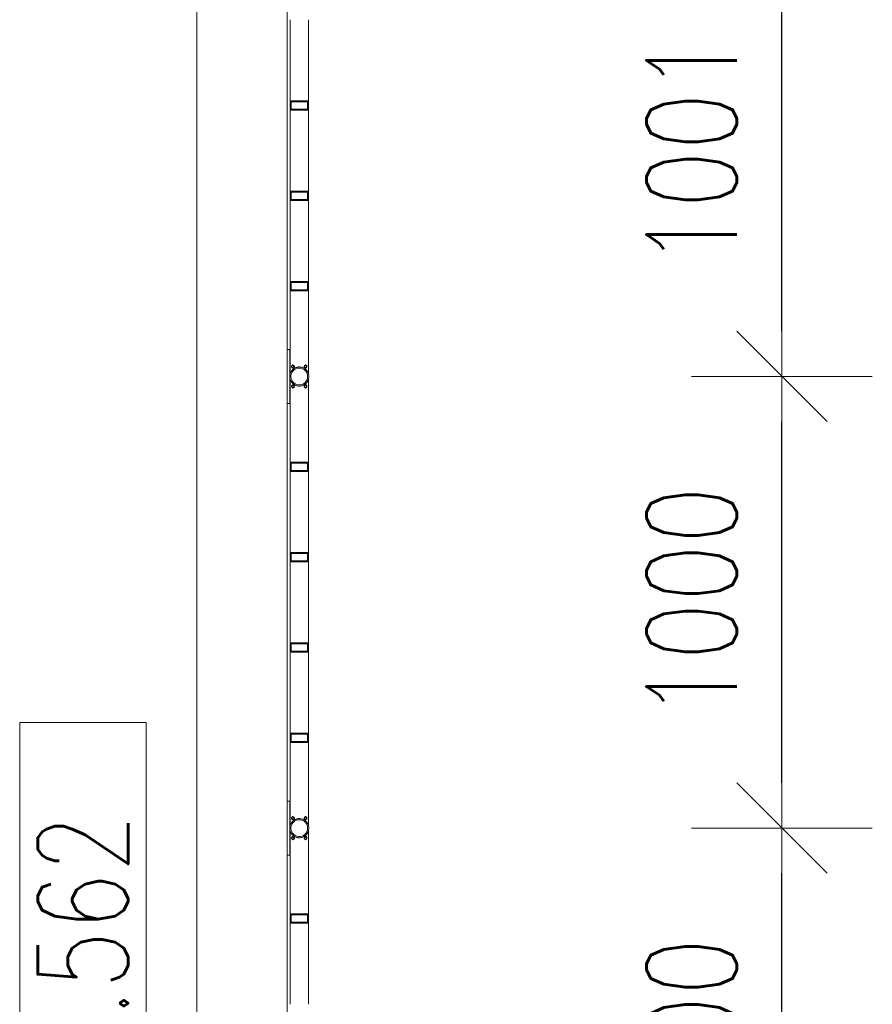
# Model space of a CAD drawing. Header units: millimetres. Extents: x 6807 to 7919, y 15387 to 15883.
# Tile 78 of 120: x 7651 to 7669, y 15612 to 15634. Entities that reach past the tile are written whole.
import ezdxf

# ---------------------------------------------------------------- set-up
doc = ezdxf.new("R2010")
doc.units = ezdxf.units.MM
doc.header["$LTSCALE"] = 10
for name, color, linetype, lineweight in [('PS_DIM', 4, 'Continuous', 13), ('PS_Pos', 1, 'Continuous', 15), ('PS_SOLID', 7, 'Continuous', 30)]:
    doc.layers.add(name, color=color, linetype=linetype, lineweight=lineweight)
doc.styles.add('simplex', font='simplex.shx', dxfattribs={"width": 0.75})
doc.dimstyles.new('1_100_PRZ', dxfattribs={"dimtxt": 2, "dimasz": 1, "dimexe": 2, "dimexo": 5, "dimgap": 1, "dimtad": 1, "dimdec": 0, "dimlfac": 100, "dimtxsty": 'simplex', "dimblk": 'dimznak', "dimcen": 2, "dimse1": 1, "dimse2": 1, "dimclrd": 256, "dimclrt": 7, "dimadec": 1, "dimazin": 0, "dimtfac": 1, "dimtdec": 0, "dimtix": 1, "dimtmove": 2, "dimatfit": 3, "dimldrblk": 'dim-grot', "dimfxl": 1, "dimarcsym": 0})

# ---------------------------------------------------------------- blocks, each defined once
blk = doc.blocks.new('dim-grot')
blk.add_hatch(color=256).paths.add_polyline_path([(0, 0), (-2, 0.5), (-2, -0.5)])
blk.add_lwpolyline([(0, 0), (-2, 0.5), (-2, -0.5), (0, 0)])
blk = doc.blocks.new('dimznak')
at = {"color": 0}
for points in [[(0, 2), (0, -2)], [(-2, 0), (2, 0)]]:
    blk.add_lwpolyline(points, dxfattribs=at)
at = {"color": 2}
blk.add_lwpolyline([(1, 1), (-1, -1)], dxfattribs=at)
blk = doc.blocks.new('*X308')
at = {"color": 1}
for p, q in [((7653.304, 15624.111, -0.807), (7650.504, 15624.111, -0.807)), ((7650.504, 15624.111, -0.807), (7650.504, 15613.668, -0.807)), ((7653.304, 15613.668, -0.807), (7653.304, 15624.111, -0.807)), ((7650.504, 15613.668, -0.807), (7653.304, 15613.668, -0.807)), ((7651.904, 15611.168, -0.807), (7651.904, 15613.668, -0.807)), ((7656.63, 15609.177, -0.807), (7651.904, 15611.168, -0.807))]:
    blk.add_line(p, q, dxfattribs=at)
at = {"color": 30, "style": 'simplex', "width": 0.75}
blk.add_text('BA.562', height=2, rotation=90, dxfattribs=at).set_placement((7652.904, 15615.068, -0.807))

msp = doc.modelspace()

# ---------------------------------------------------------------- linework, layer by layer
at = {"layer": 'PS_SOLID', "color": 253, "linetype": 'Continuous', "lineweight": 5}
for p, q in [((7654.422, 15727.447, -0.807), (7654.422, 15575.947, -0.807)), ((7656.422, 15575.947, -0.807), (7656.422, 15727.447, -0.807))]:
    msp.add_line(p, q, dxfattribs=at)
at = {"layer": 'PS_SOLID', "color": 133, "linetype": 'Continuous', "lineweight": 13}
for p, q in [((7656.494, 15633.645, -0.807), (7656.494, 15631.845, -0.807)), ((7656.894, 15631.845, -0.807), (7656.894, 15633.645, -0.807)), ((7656.874, 15631.845, -0.807), (7656.494, 15631.845, -0.807)), ((7656.494, 15631.845, -0.807), (7656.494, 15631.645, -0.807)), ((7656.514, 15631.665, -0.807), (7656.514, 15631.825, -0.807)), ((7656.514, 15631.825, -0.807), (7656.548, 15631.825, -0.807)), ((7656.548, 15631.825, -0.807), (7656.828, 15631.825, -0.807)), ((7656.828, 15631.825, -0.807), (7656.874, 15631.825, -0.807)), ((7656.894, 15631.845, -0.807), (7656.874, 15631.845, -0.807)), ((7656.874, 15631.825, -0.807), (7656.874, 15631.665, -0.807)), ((7656.894, 15631.645, -0.807), (7656.894, 15631.845, -0.807)), ((7656.494, 15631.645, -0.807), (7656.548, 15631.645, -0.807)), ((7656.494, 15631.645, -0.807), (7656.494, 15629.845, -0.807)), ((7656.874, 15631.665, -0.807), (7656.514, 15631.665, -0.807)), ((7656.548, 15631.645, -0.807), (7656.828, 15631.645, -0.807)), ((7656.828, 15631.645, -0.807), (7656.894, 15631.645, -0.807)), ((7656.894, 15629.845, -0.807), (7656.894, 15631.645, -0.807)), ((7656.874, 15629.845, -0.807), (7656.494, 15629.845, -0.807)), ((7656.494, 15629.845, -0.807), (7656.494, 15629.645, -0.807)), ((7656.514, 15629.665, -0.807), (7656.514, 15629.825, -0.807)), ((7656.514, 15629.825, -0.807), (7656.548, 15629.825, -0.807)), ((7656.548, 15629.825, -0.807), (7656.828, 15629.825, -0.807)), ((7656.828, 15629.825, -0.807), (7656.874, 15629.825, -0.807)), ((7656.894, 15629.845, -0.807), (7656.874, 15629.845, -0.807)), ((7656.874, 15629.825, -0.807), (7656.874, 15629.665, -0.807)), ((7656.894, 15629.645, -0.807), (7656.894, 15629.845, -0.807)), ((7656.494, 15629.645, -0.807), (7656.548, 15629.645, -0.807)), ((7656.494, 15629.645, -0.807), (7656.494, 15627.845, -0.807)), ((7656.874, 15629.665, -0.807), (7656.514, 15629.665, -0.807)), ((7656.548, 15629.645, -0.807), (7656.828, 15629.645, -0.807)), ((7656.828, 15629.645, -0.807), (7656.894, 15629.645, -0.807)), ((7656.894, 15627.845, -0.807), (7656.894, 15629.645, -0.807)), ((7656.874, 15627.845, -0.807), (7656.494, 15627.845, -0.807)), ((7656.494, 15627.845, -0.807), (7656.494, 15627.645, -0.807)), ((7656.514, 15627.665, -0.807), (7656.514, 15627.825, -0.807)), ((7656.514, 15627.825, -0.807), (7656.548, 15627.825, -0.807)), ((7656.548, 15627.825, -0.807), (7656.828, 15627.825, -0.807)), ((7656.828, 15627.825, -0.807), (7656.874, 15627.825, -0.807)), ((7656.894, 15627.845, -0.807), (7656.874, 15627.845, -0.807)), ((7656.874, 15627.825, -0.807), (7656.874, 15627.665, -0.807)), ((7656.894, 15627.645, -0.807), (7656.894, 15627.845, -0.807)), ((7656.494, 15627.645, -0.807), (7656.548, 15627.645, -0.807)), ((7656.494, 15627.645, -0.807), (7656.494, 15625.814, -0.807)), ((7656.874, 15627.665, -0.807), (7656.514, 15627.665, -0.807)), ((7656.548, 15627.645, -0.807), (7656.828, 15627.645, -0.807)), ((7656.828, 15627.645, -0.807), (7656.894, 15627.645, -0.807)), ((7656.894, 15625.814, -0.807), (7656.894, 15627.645, -0.807)), ((7656.482, 15626.345, -0.807), (7656.422, 15626.345, -0.807)), ((7656.422, 15626.345, -0.807), (7656.422, 15625.145, -0.807)), ((7656.482, 15626.133, -0.807), (7656.482, 15626.345, -0.807)), ((7656.494, 15626.249, -0.807), (7656.482, 15626.249, -0.807)), ((7656.422, 15626.205, -0.807), (7656.422, 15626.205, -0.807)), ((7656.422, 15626.085, -0.807), (7656.422, 15626.085, -0.807)), ((7656.482, 15626.197, -0.807), (7656.494, 15626.197, -0.807)), ((7656.482, 15625.74, -0.807), (7656.482, 15626.133, -0.807)), ((7656.494, 15626.093, -0.807), (7656.482, 15626.093, -0.807)), ((7656.482, 15626.041, -0.807), (7656.494, 15626.041, -0.807)), ((7656.495, 15625.818, -0.807), (7656.484, 15625.777, -0.807)), ((7656.514, 15625.857, -0.807), (7656.495, 15625.818, -0.807)), ((7656.5, 15625.828, -0.807), (7656.503, 15625.838, -0.807)), ((7656.503, 15625.838, -0.807), (7656.509, 15625.847, -0.807)), ((7656.51, 15625.773, -0.807), (7656.519, 15625.809, -0.807)), ((7656.54, 15625.891, -0.807), (7656.514, 15625.857, -0.807)), ((7656.519, 15625.809, -0.807), (7656.536, 15625.843, -0.807)), ((7656.52, 15625.865, -0.807), (7656.526, 15625.875, -0.807)), ((7656.524, 15625.97, -0.807), (7656.531, 15625.99, -0.807)), ((7656.524, 15625.97, -0.807), (7656.531, 15625.988, -0.807)), ((7656.531, 15625.951, -0.807), (7656.524, 15625.97, -0.807)), ((7656.531, 15625.979, -0.807), (7656.526, 15625.965, -0.807)), ((7656.526, 15625.964, -0.807), (7656.531, 15625.978, -0.807)), ((7656.526, 15625.875, -0.807), (7656.533, 15625.882, -0.807)), ((7656.531, 15625.99, -0.807), (7656.548, 15626, -0.807)), ((7656.531, 15625.988, -0.807), (7656.548, 15625.999, -0.807)), ((7656.548, 15625.989, -0.807), (7656.531, 15625.979, -0.807)), ((7656.531, 15625.978, -0.807), (7656.548, 15625.988, -0.807)), ((7656.548, 15625.941, -0.807), (7656.531, 15625.951, -0.807)), ((7656.536, 15625.843, -0.807), (7656.559, 15625.873, -0.807)), ((7656.572, 15625.919, -0.807), (7656.54, 15625.891, -0.807)), ((7656.548, 15626, -0.807), (7656.569, 15625.996, -0.807)), ((7656.548, 15625.999, -0.807), (7656.569, 15625.995, -0.807)), ((7656.569, 15625.986, -0.807), (7656.548, 15625.989, -0.807)), ((7656.548, 15625.988, -0.807), (7656.569, 15625.984, -0.807)), ((7656.569, 15625.944, -0.807), (7656.548, 15625.941, -0.807)), ((7656.548, 15625.898, -0.807), (7656.555, 15625.906, -0.807)), ((7656.555, 15625.906, -0.807), (7656.564, 15625.912, -0.807)), ((7656.559, 15625.873, -0.807), (7656.587, 15625.898, -0.807)), ((7656.569, 15625.996, -0.807), (7656.582, 15625.981, -0.807)), ((7656.569, 15625.995, -0.807), (7656.582, 15625.979, -0.807)), ((7656.582, 15625.97, -0.807), (7656.569, 15625.986, -0.807)), ((7656.569, 15625.984, -0.807), (7656.582, 15625.969, -0.807)), ((7656.582, 15625.96, -0.807), (7656.569, 15625.944, -0.807)), ((7656.61, 15625.94, -0.807), (7656.572, 15625.919, -0.807)), ((7656.582, 15625.981, -0.807), (7656.582, 15625.96, -0.807)), ((7656.582, 15625.924, -0.807), (7656.591, 15625.93, -0.807)), ((7656.587, 15625.898, -0.807), (7656.62, 15625.916, -0.807)), ((7656.591, 15625.93, -0.807), (7656.601, 15625.934, -0.807)), ((7656.651, 15625.952, -0.807), (7656.61, 15625.94, -0.807)), ((7656.62, 15625.943, -0.807), (7656.63, 15625.947, -0.807)), ((7656.62, 15625.916, -0.807), (7656.656, 15625.927, -0.807)), ((7656.63, 15625.947, -0.807), (7656.641, 15625.949, -0.807)), ((7656.694, 15625.957, -0.807), (7656.651, 15625.952, -0.807)), ((7656.656, 15625.927, -0.807), (7656.694, 15625.931, -0.807)), ((7656.662, 15625.954, -0.807), (7656.672, 15625.956, -0.807)), ((7656.672, 15625.956, -0.807), (7656.683, 15625.956, -0.807)), ((7656.736, 15625.952, -0.807), (7656.694, 15625.957, -0.807)), ((7656.694, 15625.931, -0.807), (7656.731, 15625.927, -0.807)), ((7656.704, 15625.956, -0.807), (7656.715, 15625.956, -0.807)), ((7656.715, 15625.956, -0.807), (7656.726, 15625.954, -0.807)), ((7656.731, 15625.927, -0.807), (7656.767, 15625.916, -0.807)), ((7656.777, 15625.94, -0.807), (7656.736, 15625.952, -0.807)), ((7656.747, 15625.949, -0.807), (7656.757, 15625.947, -0.807)), ((7656.757, 15625.947, -0.807), (7656.767, 15625.943, -0.807)), ((7656.767, 15625.916, -0.807), (7656.8, 15625.898, -0.807)), ((7656.815, 15625.919, -0.807), (7656.777, 15625.94, -0.807)), ((7656.787, 15625.934, -0.807), (7656.796, 15625.93, -0.807)), ((7656.796, 15625.93, -0.807), (7656.805, 15625.924, -0.807)), ((7656.8, 15625.898, -0.807), (7656.828, 15625.873, -0.807)), ((7656.804, 15625.97, -0.807), (7656.811, 15625.99, -0.807)), ((7656.804, 15625.97, -0.807), (7656.811, 15625.988, -0.807)), ((7656.811, 15625.951, -0.807), (7656.804, 15625.97, -0.807)), ((7656.811, 15625.979, -0.807), (7656.806, 15625.965, -0.807)), ((7656.806, 15625.964, -0.807), (7656.811, 15625.978, -0.807)), ((7656.811, 15625.99, -0.807), (7656.828, 15626, -0.807)), ((7656.811, 15625.988, -0.807), (7656.828, 15625.999, -0.807)), ((7656.828, 15625.989, -0.807), (7656.811, 15625.979, -0.807)), ((7656.811, 15625.978, -0.807), (7656.828, 15625.988, -0.807)), ((7656.828, 15625.941, -0.807), (7656.811, 15625.951, -0.807)), ((7656.847, 15625.891, -0.807), (7656.815, 15625.919, -0.807)), ((7656.823, 15625.912, -0.807), (7656.832, 15625.906, -0.807)), ((7656.828, 15626, -0.807), (7656.849, 15625.996, -0.807)), ((7656.828, 15625.999, -0.807), (7656.849, 15625.995, -0.807)), ((7656.849, 15625.986, -0.807), (7656.828, 15625.989, -0.807)), ((7656.828, 15625.988, -0.807), (7656.849, 15625.984, -0.807)), ((7656.849, 15625.944, -0.807), (7656.828, 15625.941, -0.807)), ((7656.828, 15625.873, -0.807), (7656.851, 15625.843, -0.807)), ((7656.832, 15625.906, -0.807), (7656.839, 15625.898, -0.807)), ((7656.873, 15625.857, -0.807), (7656.847, 15625.891, -0.807)), ((7656.849, 15625.996, -0.807), (7656.862, 15625.981, -0.807)), ((7656.849, 15625.995, -0.807), (7656.862, 15625.979, -0.807)), ((7656.862, 15625.97, -0.807), (7656.849, 15625.986, -0.807)), ((7656.849, 15625.984, -0.807), (7656.862, 15625.969, -0.807)), ((7656.862, 15625.96, -0.807), (7656.849, 15625.944, -0.807)), ((7656.851, 15625.843, -0.807), (7656.868, 15625.809, -0.807)), ((7656.854, 15625.882, -0.807), (7656.861, 15625.875, -0.807)), ((7656.861, 15625.875, -0.807), (7656.867, 15625.865, -0.807)), ((7656.862, 15625.981, -0.807), (7656.862, 15625.96, -0.807)), ((7656.868, 15625.809, -0.807), (7656.877, 15625.773, -0.807)), ((7656.892, 15625.818, -0.807), (7656.873, 15625.857, -0.807)), ((7656.878, 15625.847, -0.807), (7656.884, 15625.838, -0.807)), ((7656.884, 15625.838, -0.807), (7656.888, 15625.828, -0.807)), ((7656.903, 15625.777, -0.807), (7656.892, 15625.818, -0.807)), ((7656.484, 15625.777, -0.807), (7656.482, 15625.734, -0.807)), ((7656.482, 15625.734, -0.807), (7656.488, 15625.692, -0.807)), ((7656.482, 15625.333, -0.807), (7656.482, 15625.732, -0.807)), ((7656.488, 15625.692, -0.807), (7656.503, 15625.651, -0.807)), ((7656.495, 15625.671, -0.807), (7656.494, 15625.676, -0.807)), ((7656.494, 15625.676, -0.807), (7656.494, 15623.845, -0.807)), ((7656.5, 15625.662, -0.807), (7656.495, 15625.671, -0.807)), ((7656.503, 15625.651, -0.807), (7656.526, 15625.615, -0.807)), ((7656.508, 15625.735, -0.807), (7656.51, 15625.773, -0.807)), ((7656.514, 15625.698, -0.807), (7656.508, 15625.735, -0.807)), ((7656.514, 15625.633, -0.807), (7656.509, 15625.642, -0.807)), ((7656.527, 15625.663, -0.807), (7656.514, 15625.698, -0.807)), ((7656.52, 15625.624, -0.807), (7656.514, 15625.633, -0.807)), ((7656.526, 15625.615, -0.807), (7656.555, 15625.584, -0.807)), ((7656.547, 15625.631, -0.807), (7656.527, 15625.663, -0.807)), ((7656.54, 15625.599, -0.807), (7656.533, 15625.607, -0.807)), ((7656.548, 15625.592, -0.807), (7656.54, 15625.599, -0.807)), ((7656.572, 15625.604, -0.807), (7656.547, 15625.631, -0.807)), ((7656.603, 15625.582, -0.807), (7656.572, 15625.604, -0.807)), ((7656.815, 15625.604, -0.807), (7656.784, 15625.582, -0.807)), ((7656.841, 15625.631, -0.807), (7656.815, 15625.604, -0.807)), ((7656.832, 15625.584, -0.807), (7656.861, 15625.615, -0.807)), ((7656.847, 15625.599, -0.807), (7656.839, 15625.592, -0.807)), ((7656.861, 15625.663, -0.807), (7656.841, 15625.631, -0.807)), ((7656.854, 15625.607, -0.807), (7656.847, 15625.599, -0.807)), ((7656.874, 15625.698, -0.807), (7656.861, 15625.663, -0.807)), ((7656.861, 15625.615, -0.807), (7656.884, 15625.651, -0.807)), ((7656.873, 15625.633, -0.807), (7656.867, 15625.624, -0.807)), ((7656.878, 15625.642, -0.807), (7656.873, 15625.633, -0.807)), ((7656.879, 15625.735, -0.807), (7656.874, 15625.698, -0.807)), ((7656.877, 15625.773, -0.807), (7656.879, 15625.735, -0.807)), ((7656.884, 15625.651, -0.807), (7656.899, 15625.692, -0.807)), ((7656.892, 15625.671, -0.807), (7656.888, 15625.662, -0.807)), ((7656.894, 15625.676, -0.807), (7656.892, 15625.671, -0.807)), ((7656.894, 15623.845, -0.807), (7656.894, 15625.676, -0.807)), ((7656.899, 15625.692, -0.807), (7656.905, 15625.734, -0.807)), ((7656.905, 15625.734, -0.807), (7656.903, 15625.777, -0.807)), ((7656.422, 15625.405, -0.807), (7656.422, 15625.405, -0.807)), ((7656.494, 15625.449, -0.807), (7656.482, 15625.449, -0.807)), ((7656.482, 15625.397, -0.807), (7656.494, 15625.397, -0.807)), ((7656.531, 15625.55, -0.807), (7656.524, 15625.531, -0.807)), ((7656.524, 15625.531, -0.807), (7656.531, 15625.549, -0.807)), ((7656.531, 15625.512, -0.807), (7656.524, 15625.531, -0.807)), ((7656.531, 15625.54, -0.807), (7656.526, 15625.526, -0.807)), ((7656.526, 15625.525, -0.807), (7656.531, 15625.539, -0.807)), ((7656.548, 15625.561, -0.807), (7656.531, 15625.55, -0.807)), ((7656.531, 15625.549, -0.807), (7656.548, 15625.559, -0.807)), ((7656.548, 15625.55, -0.807), (7656.531, 15625.54, -0.807)), ((7656.531, 15625.539, -0.807), (7656.548, 15625.549, -0.807)), ((7656.548, 15625.502, -0.807), (7656.531, 15625.512, -0.807)), ((7656.569, 15625.557, -0.807), (7656.548, 15625.561, -0.807)), ((7656.548, 15625.559, -0.807), (7656.569, 15625.556, -0.807)), ((7656.569, 15625.546, -0.807), (7656.548, 15625.55, -0.807)), ((7656.548, 15625.549, -0.807), (7656.569, 15625.545, -0.807)), ((7656.569, 15625.505, -0.807), (7656.548, 15625.502, -0.807)), ((7656.555, 15625.584, -0.807), (7656.591, 15625.559, -0.807)), ((7656.572, 15625.571, -0.807), (7656.564, 15625.578, -0.807)), ((7656.582, 15625.541, -0.807), (7656.569, 15625.557, -0.807)), ((7656.569, 15625.556, -0.807), (7656.582, 15625.54, -0.807)), ((7656.582, 15625.531, -0.807), (7656.569, 15625.546, -0.807)), ((7656.569, 15625.545, -0.807), (7656.582, 15625.53, -0.807)), ((7656.582, 15625.521, -0.807), (7656.569, 15625.505, -0.807)), ((7656.582, 15625.566, -0.807), (7656.572, 15625.571, -0.807)), ((7656.582, 15625.541, -0.807), (7656.582, 15625.521, -0.807)), ((7656.591, 15625.559, -0.807), (7656.63, 15625.543, -0.807)), ((7656.61, 15625.55, -0.807), (7656.601, 15625.555, -0.807)), ((7656.638, 15625.567, -0.807), (7656.603, 15625.582, -0.807)), ((7656.62, 15625.547, -0.807), (7656.61, 15625.55, -0.807)), ((7656.63, 15625.543, -0.807), (7656.672, 15625.534, -0.807)), ((7656.675, 15625.56, -0.807), (7656.638, 15625.567, -0.807)), ((7656.651, 15625.537, -0.807), (7656.641, 15625.54, -0.807)), ((7656.662, 15625.536, -0.807), (7656.651, 15625.537, -0.807)), ((7656.672, 15625.534, -0.807), (7656.715, 15625.534, -0.807)), ((7656.712, 15625.56, -0.807), (7656.675, 15625.56, -0.807)), ((7656.694, 15625.533, -0.807), (7656.683, 15625.534, -0.807)), ((7656.704, 15625.534, -0.807), (7656.694, 15625.533, -0.807)), ((7656.749, 15625.567, -0.807), (7656.712, 15625.56, -0.807)), ((7656.715, 15625.534, -0.807), (7656.757, 15625.543, -0.807)), ((7656.736, 15625.537, -0.807), (7656.726, 15625.536, -0.807)), ((7656.747, 15625.54, -0.807), (7656.736, 15625.537, -0.807)), ((7656.784, 15625.582, -0.807), (7656.749, 15625.567, -0.807)), ((7656.757, 15625.543, -0.807), (7656.796, 15625.559, -0.807)), ((7656.777, 15625.55, -0.807), (7656.767, 15625.547, -0.807)), ((7656.787, 15625.555, -0.807), (7656.777, 15625.55, -0.807)), ((7656.796, 15625.559, -0.807), (7656.832, 15625.584, -0.807)), ((7656.811, 15625.55, -0.807), (7656.804, 15625.531, -0.807)), ((7656.804, 15625.531, -0.807), (7656.811, 15625.549, -0.807)), ((7656.811, 15625.512, -0.807), (7656.804, 15625.531, -0.807)), ((7656.815, 15625.571, -0.807), (7656.805, 15625.566, -0.807)), ((7656.811, 15625.54, -0.807), (7656.806, 15625.526, -0.807)), ((7656.806, 15625.525, -0.807), (7656.811, 15625.539, -0.807)), ((7656.828, 15625.561, -0.807), (7656.811, 15625.55, -0.807)), ((7656.811, 15625.549, -0.807), (7656.828, 15625.559, -0.807)), ((7656.828, 15625.55, -0.807), (7656.811, 15625.54, -0.807)), ((7656.811, 15625.539, -0.807), (7656.828, 15625.549, -0.807)), ((7656.828, 15625.502, -0.807), (7656.811, 15625.512, -0.807)), ((7656.823, 15625.578, -0.807), (7656.815, 15625.571, -0.807)), ((7656.849, 15625.557, -0.807), (7656.828, 15625.561, -0.807)), ((7656.828, 15625.559, -0.807), (7656.849, 15625.556, -0.807)), ((7656.849, 15625.546, -0.807), (7656.828, 15625.55, -0.807)), ((7656.828, 15625.549, -0.807), (7656.849, 15625.545, -0.807)), ((7656.849, 15625.505, -0.807), (7656.828, 15625.502, -0.807)), ((7656.862, 15625.541, -0.807), (7656.849, 15625.557, -0.807)), ((7656.849, 15625.556, -0.807), (7656.862, 15625.54, -0.807)), ((7656.862, 15625.531, -0.807), (7656.849, 15625.546, -0.807)), ((7656.849, 15625.545, -0.807), (7656.862, 15625.53, -0.807)), ((7656.862, 15625.521, -0.807), (7656.849, 15625.505, -0.807)), ((7656.862, 15625.541, -0.807), (7656.862, 15625.521, -0.807)), ((7656.422, 15625.285, -0.807), (7656.422, 15625.285, -0.807)), ((7656.482, 15625.145, -0.807), (7656.482, 15625.333, -0.807)), ((7656.494, 15625.293, -0.807), (7656.482, 15625.293, -0.807)), ((7656.482, 15625.241, -0.807), (7656.494, 15625.241, -0.807)), ((7656.422, 15625.145, -0.807), (7656.482, 15625.145, -0.807)), ((7656.874, 15623.845, -0.807), (7656.494, 15623.845, -0.807)), ((7656.494, 15623.845, -0.807), (7656.494, 15623.645, -0.807)), ((7656.894, 15623.845, -0.807), (7656.874, 15623.845, -0.807)), ((7656.894, 15623.645, -0.807), (7656.894, 15623.845, -0.807)), ((7656.494, 15623.645, -0.807), (7656.548, 15623.645, -0.807)), ((7656.494, 15623.645, -0.807), (7656.494, 15621.845, -0.807)), ((7656.514, 15623.665, -0.807), (7656.514, 15623.825, -0.807)), ((7656.514, 15623.825, -0.807), (7656.548, 15623.825, -0.807)), ((7656.874, 15623.665, -0.807), (7656.514, 15623.665, -0.807)), ((7656.548, 15623.825, -0.807), (7656.828, 15623.825, -0.807)), ((7656.548, 15623.645, -0.807), (7656.828, 15623.645, -0.807)), ((7656.828, 15623.825, -0.807), (7656.874, 15623.825, -0.807)), ((7656.828, 15623.645, -0.807), (7656.894, 15623.645, -0.807)), ((7656.874, 15623.825, -0.807), (7656.874, 15623.665, -0.807)), ((7656.894, 15621.845, -0.807), (7656.894, 15623.645, -0.807)), ((7656.494, 15621.845, -0.807), (7656.494, 15621.645, -0.807)), ((7656.874, 15621.845, -0.807), (7656.494, 15621.845, -0.807)), ((7656.514, 15621.665, -0.807), (7656.514, 15621.825, -0.807)), ((7656.514, 15621.825, -0.807), (7656.548, 15621.825, -0.807)), ((7656.874, 15621.665, -0.807), (7656.514, 15621.665, -0.807)), ((7656.548, 15621.825, -0.807), (7656.828, 15621.825, -0.807)), ((7656.828, 15621.825, -0.807), (7656.874, 15621.825, -0.807)), ((7656.894, 15621.845, -0.807), (7656.874, 15621.845, -0.807)), ((7656.874, 15621.825, -0.807), (7656.874, 15621.665, -0.807)), ((7656.894, 15621.645, -0.807), (7656.894, 15621.845, -0.807)), ((7656.494, 15621.645, -0.807), (7656.548, 15621.645, -0.807)), ((7656.494, 15621.645, -0.807), (7656.494, 15619.845, -0.807)), ((7656.548, 15621.645, -0.807), (7656.828, 15621.645, -0.807)), ((7656.828, 15621.645, -0.807), (7656.894, 15621.645, -0.807)), ((7656.894, 15619.845, -0.807), (7656.894, 15621.645, -0.807)), ((7656.874, 15619.845, -0.807), (7656.494, 15619.845, -0.807)), ((7656.494, 15619.845, -0.807), (7656.494, 15619.645, -0.807)), ((7656.514, 15619.665, -0.807), (7656.514, 15619.825, -0.807)), ((7656.514, 15619.825, -0.807), (7656.548, 15619.825, -0.807)), ((7656.548, 15619.825, -0.807), (7656.828, 15619.825, -0.807)), ((7656.828, 15619.825, -0.807), (7656.874, 15619.825, -0.807)), ((7656.894, 15619.845, -0.807), (7656.874, 15619.845, -0.807)), ((7656.874, 15619.825, -0.807), (7656.874, 15619.665, -0.807)), ((7656.894, 15619.645, -0.807), (7656.894, 15619.845, -0.807)), ((7656.494, 15619.645, -0.807), (7656.548, 15619.645, -0.807)), ((7656.494, 15619.645, -0.807), (7656.494, 15617.845, -0.807)), ((7656.874, 15619.665, -0.807), (7656.514, 15619.665, -0.807)), ((7656.548, 15619.645, -0.807), (7656.828, 15619.645, -0.807)), ((7656.828, 15619.645, -0.807), (7656.894, 15619.645, -0.807)), ((7656.894, 15617.845, -0.807), (7656.894, 15619.645, -0.807)), ((7656.874, 15617.845, -0.807), (7656.494, 15617.845, -0.807)), ((7656.494, 15617.845, -0.807), (7656.494, 15617.645, -0.807)), ((7656.514, 15617.665, -0.807), (7656.514, 15617.825, -0.807)), ((7656.514, 15617.825, -0.807), (7656.548, 15617.825, -0.807)), ((7656.548, 15617.825, -0.807), (7656.828, 15617.825, -0.807)), ((7656.828, 15617.825, -0.807), (7656.874, 15617.825, -0.807)), ((7656.894, 15617.845, -0.807), (7656.874, 15617.845, -0.807)), ((7656.874, 15617.825, -0.807), (7656.874, 15617.665, -0.807)), ((7656.894, 15617.645, -0.807), (7656.894, 15617.845, -0.807)), ((7656.494, 15617.645, -0.807), (7656.548, 15617.645, -0.807)), ((7656.494, 15617.645, -0.807), (7656.494, 15615.814, -0.807)), ((7656.874, 15617.665, -0.807), (7656.514, 15617.665, -0.807)), ((7656.548, 15617.645, -0.807), (7656.828, 15617.645, -0.807)), ((7656.828, 15617.645, -0.807), (7656.894, 15617.645, -0.807)), ((7656.894, 15615.814, -0.807), (7656.894, 15617.645, -0.807)), ((7656.482, 15616.345, -0.807), (7656.422, 15616.345, -0.807)), ((7656.422, 15616.345, -0.807), (7656.422, 15615.145, -0.807)), ((7656.482, 15616.133, -0.807), (7656.482, 15616.345, -0.807)), ((7656.494, 15616.249, -0.807), (7656.482, 15616.249, -0.807)), ((7656.422, 15616.205, -0.807), (7656.422, 15616.205, -0.807)), ((7656.422, 15616.085, -0.807), (7656.422, 15616.085, -0.807)), ((7656.482, 15616.197, -0.807), (7656.494, 15616.197, -0.807)), ((7656.482, 15615.74, -0.807), (7656.482, 15616.133, -0.807)), ((7656.494, 15616.093, -0.807), (7656.482, 15616.093, -0.807)), ((7656.482, 15616.041, -0.807), (7656.494, 15616.041, -0.807)), ((7656.531, 15615.99, -0.807), (7656.548, 15616, -0.807)), ((7656.531, 15615.988, -0.807), (7656.548, 15615.999, -0.807)), ((7656.548, 15616, -0.807), (7656.569, 15615.996, -0.807)), ((7656.548, 15615.999, -0.807), (7656.569, 15615.995, -0.807)), ((7656.569, 15615.996, -0.807), (7656.582, 15615.981, -0.807)), ((7656.569, 15615.995, -0.807), (7656.582, 15615.979, -0.807)), ((7656.811, 15615.99, -0.807), (7656.828, 15616, -0.807)), ((7656.811, 15615.988, -0.807), (7656.828, 15615.999, -0.807)), ((7656.828, 15616, -0.807), (7656.849, 15615.996, -0.807)), ((7656.828, 15615.999, -0.807), (7656.849, 15615.995, -0.807)), ((7656.849, 15615.996, -0.807), (7656.862, 15615.981, -0.807)), ((7656.849, 15615.995, -0.807), (7656.862, 15615.979, -0.807)), ((7656.484, 15615.777, -0.807), (7656.482, 15615.734, -0.807)), ((7656.495, 15615.818, -0.807), (7656.484, 15615.777, -0.807)), ((7656.514, 15615.857, -0.807), (7656.495, 15615.818, -0.807)), ((7656.5, 15615.828, -0.807), (7656.503, 15615.838, -0.807)), ((7656.503, 15615.838, -0.807), (7656.509, 15615.847, -0.807)), ((7656.51, 15615.773, -0.807), (7656.519, 15615.809, -0.807)), ((7656.54, 15615.891, -0.807), (7656.514, 15615.857, -0.807)), ((7656.519, 15615.809, -0.807), (7656.536, 15615.843, -0.807)), ((7656.52, 15615.865, -0.807), (7656.526, 15615.875, -0.807)), ((7656.524, 15615.97, -0.807), (7656.531, 15615.99, -0.807)), ((7656.524, 15615.97, -0.807), (7656.531, 15615.988, -0.807)), ((7656.531, 15615.951, -0.807), (7656.524, 15615.97, -0.807)), ((7656.531, 15615.979, -0.807), (7656.526, 15615.965, -0.807)), ((7656.526, 15615.964, -0.807), (7656.531, 15615.978, -0.807)), ((7656.526, 15615.875, -0.807), (7656.533, 15615.882, -0.807)), ((7656.548, 15615.989, -0.807), (7656.531, 15615.979, -0.807)), ((7656.531, 15615.978, -0.807), (7656.548, 15615.988, -0.807)), ((7656.548, 15615.941, -0.807), (7656.531, 15615.951, -0.807)), ((7656.536, 15615.843, -0.807), (7656.559, 15615.873, -0.807)), ((7656.572, 15615.919, -0.807), (7656.54, 15615.891, -0.807)), ((7656.569, 15615.986, -0.807), (7656.548, 15615.989, -0.807)), ((7656.548, 15615.988, -0.807), (7656.569, 15615.984, -0.807)), ((7656.569, 15615.944, -0.807), (7656.548, 15615.941, -0.807)), ((7656.548, 15615.898, -0.807), (7656.555, 15615.906, -0.807)), ((7656.555, 15615.906, -0.807), (7656.564, 15615.912, -0.807)), ((7656.559, 15615.873, -0.807), (7656.587, 15615.898, -0.807)), ((7656.582, 15615.97, -0.807), (7656.569, 15615.986, -0.807)), ((7656.569, 15615.984, -0.807), (7656.582, 15615.969, -0.807)), ((7656.582, 15615.96, -0.807), (7656.569, 15615.944, -0.807)), ((7656.61, 15615.94, -0.807), (7656.572, 15615.919, -0.807)), ((7656.582, 15615.981, -0.807), (7656.582, 15615.96, -0.807)), ((7656.582, 15615.924, -0.807), (7656.591, 15615.93, -0.807)), ((7656.587, 15615.898, -0.807), (7656.62, 15615.916, -0.807)), ((7656.591, 15615.93, -0.807), (7656.601, 15615.934, -0.807)), ((7656.651, 15615.952, -0.807), (7656.61, 15615.94, -0.807)), ((7656.62, 15615.943, -0.807), (7656.63, 15615.947, -0.807)), ((7656.62, 15615.916, -0.807), (7656.656, 15615.927, -0.807)), ((7656.63, 15615.947, -0.807), (7656.641, 15615.949, -0.807)), ((7656.694, 15615.957, -0.807), (7656.651, 15615.952, -0.807)), ((7656.656, 15615.927, -0.807), (7656.694, 15615.931, -0.807)), ((7656.662, 15615.954, -0.807), (7656.672, 15615.956, -0.807)), ((7656.672, 15615.956, -0.807), (7656.683, 15615.956, -0.807)), ((7656.736, 15615.952, -0.807), (7656.694, 15615.957, -0.807)), ((7656.694, 15615.931, -0.807), (7656.731, 15615.927, -0.807)), ((7656.704, 15615.956, -0.807), (7656.715, 15615.956, -0.807)), ((7656.715, 15615.956, -0.807), (7656.726, 15615.954, -0.807)), ((7656.731, 15615.927, -0.807), (7656.767, 15615.916, -0.807)), ((7656.777, 15615.94, -0.807), (7656.736, 15615.952, -0.807)), ((7656.747, 15615.949, -0.807), (7656.757, 15615.947, -0.807)), ((7656.757, 15615.947, -0.807), (7656.767, 15615.943, -0.807)), ((7656.767, 15615.916, -0.807), (7656.8, 15615.898, -0.807)), ((7656.815, 15615.919, -0.807), (7656.777, 15615.94, -0.807)), ((7656.787, 15615.934, -0.807), (7656.796, 15615.93, -0.807)), ((7656.796, 15615.93, -0.807), (7656.805, 15615.924, -0.807)), ((7656.8, 15615.898, -0.807), (7656.828, 15615.873, -0.807)), ((7656.804, 15615.97, -0.807), (7656.811, 15615.99, -0.807)), ((7656.804, 15615.97, -0.807), (7656.811, 15615.988, -0.807)), ((7656.811, 15615.951, -0.807), (7656.804, 15615.97, -0.807)), ((7656.811, 15615.979, -0.807), (7656.806, 15615.965, -0.807)), ((7656.806, 15615.964, -0.807), (7656.811, 15615.978, -0.807)), ((7656.828, 15615.989, -0.807), (7656.811, 15615.979, -0.807)), ((7656.811, 15615.978, -0.807), (7656.828, 15615.988, -0.807)), ((7656.828, 15615.941, -0.807), (7656.811, 15615.951, -0.807)), ((7656.847, 15615.891, -0.807), (7656.815, 15615.919, -0.807)), ((7656.823, 15615.912, -0.807), (7656.832, 15615.906, -0.807)), ((7656.849, 15615.986, -0.807), (7656.828, 15615.989, -0.807)), ((7656.828, 15615.988, -0.807), (7656.849, 15615.984, -0.807)), ((7656.849, 15615.944, -0.807), (7656.828, 15615.941, -0.807)), ((7656.828, 15615.873, -0.807), (7656.851, 15615.843, -0.807)), ((7656.832, 15615.906, -0.807), (7656.839, 15615.898, -0.807)), ((7656.873, 15615.857, -0.807), (7656.847, 15615.891, -0.807)), ((7656.862, 15615.97, -0.807), (7656.849, 15615.986, -0.807)), ((7656.849, 15615.984, -0.807), (7656.862, 15615.969, -0.807)), ((7656.862, 15615.96, -0.807), (7656.849, 15615.944, -0.807)), ((7656.851, 15615.843, -0.807), (7656.868, 15615.809, -0.807)), ((7656.854, 15615.882, -0.807), (7656.861, 15615.875, -0.807)), ((7656.861, 15615.875, -0.807), (7656.867, 15615.865, -0.807)), ((7656.862, 15615.981, -0.807), (7656.862, 15615.96, -0.807)), ((7656.868, 15615.809, -0.807), (7656.877, 15615.773, -0.807)), ((7656.892, 15615.818, -0.807), (7656.873, 15615.857, -0.807)), ((7656.878, 15615.847, -0.807), (7656.884, 15615.838, -0.807)), ((7656.884, 15615.838, -0.807), (7656.888, 15615.828, -0.807)), ((7656.903, 15615.777, -0.807), (7656.892, 15615.818, -0.807)), ((7656.905, 15615.734, -0.807), (7656.903, 15615.777, -0.807)), ((7656.482, 15615.734, -0.807), (7656.488, 15615.692, -0.807)), ((7656.482, 15615.333, -0.807), (7656.482, 15615.732, -0.807)), ((7656.488, 15615.692, -0.807), (7656.503, 15615.651, -0.807)), ((7656.495, 15615.671, -0.807), (7656.494, 15615.676, -0.807)), ((7656.494, 15615.676, -0.807), (7656.494, 15613.845, -0.807)), ((7656.5, 15615.662, -0.807), (7656.495, 15615.671, -0.807)), ((7656.503, 15615.651, -0.807), (7656.526, 15615.615, -0.807)), ((7656.508, 15615.735, -0.807), (7656.51, 15615.773, -0.807)), ((7656.514, 15615.698, -0.807), (7656.508, 15615.735, -0.807)), ((7656.514, 15615.633, -0.807), (7656.509, 15615.642, -0.807)), ((7656.527, 15615.663, -0.807), (7656.514, 15615.698, -0.807)), ((7656.52, 15615.624, -0.807), (7656.514, 15615.633, -0.807)), ((7656.526, 15615.615, -0.807), (7656.555, 15615.584, -0.807)), ((7656.547, 15615.631, -0.807), (7656.527, 15615.663, -0.807)), ((7656.531, 15615.55, -0.807), (7656.548, 15615.561, -0.807)), ((7656.531, 15615.549, -0.807), (7656.548, 15615.559, -0.807)), ((7656.54, 15615.599, -0.807), (7656.533, 15615.607, -0.807)), ((7656.548, 15615.592, -0.807), (7656.54, 15615.599, -0.807)), ((7656.572, 15615.604, -0.807), (7656.547, 15615.631, -0.807)), ((7656.548, 15615.561, -0.807), (7656.569, 15615.557, -0.807)), ((7656.548, 15615.559, -0.807), (7656.569, 15615.556, -0.807)), ((7656.555, 15615.584, -0.807), (7656.591, 15615.559, -0.807)), ((7656.572, 15615.571, -0.807), (7656.564, 15615.578, -0.807)), ((7656.603, 15615.582, -0.807), (7656.572, 15615.604, -0.807)), ((7656.582, 15615.566, -0.807), (7656.572, 15615.571, -0.807)), ((7656.591, 15615.559, -0.807), (7656.63, 15615.543, -0.807)), ((7656.638, 15615.567, -0.807), (7656.603, 15615.582, -0.807)), ((7656.675, 15615.56, -0.807), (7656.638, 15615.567, -0.807)), ((7656.712, 15615.56, -0.807), (7656.675, 15615.56, -0.807)), ((7656.749, 15615.567, -0.807), (7656.712, 15615.56, -0.807)), ((7656.784, 15615.582, -0.807), (7656.749, 15615.567, -0.807)), ((7656.757, 15615.543, -0.807), (7656.796, 15615.559, -0.807)), ((7656.815, 15615.604, -0.807), (7656.784, 15615.582, -0.807)), ((7656.796, 15615.559, -0.807), (7656.832, 15615.584, -0.807)), ((7656.815, 15615.571, -0.807), (7656.805, 15615.566, -0.807)), ((7656.811, 15615.55, -0.807), (7656.828, 15615.561, -0.807)), ((7656.811, 15615.549, -0.807), (7656.828, 15615.559, -0.807)), ((7656.841, 15615.631, -0.807), (7656.815, 15615.604, -0.807)), ((7656.823, 15615.578, -0.807), (7656.815, 15615.571, -0.807)), ((7656.828, 15615.561, -0.807), (7656.849, 15615.557, -0.807)), ((7656.828, 15615.559, -0.807), (7656.849, 15615.556, -0.807)), ((7656.832, 15615.584, -0.807), (7656.861, 15615.615, -0.807)), ((7656.847, 15615.599, -0.807), (7656.839, 15615.592, -0.807)), ((7656.861, 15615.663, -0.807), (7656.841, 15615.631, -0.807)), ((7656.854, 15615.607, -0.807), (7656.847, 15615.599, -0.807)), ((7656.874, 15615.698, -0.807), (7656.861, 15615.663, -0.807)), ((7656.861, 15615.615, -0.807), (7656.884, 15615.651, -0.807)), ((7656.873, 15615.633, -0.807), (7656.867, 15615.624, -0.807)), ((7656.878, 15615.642, -0.807), (7656.873, 15615.633, -0.807)), ((7656.879, 15615.735, -0.807), (7656.874, 15615.698, -0.807)), ((7656.877, 15615.773, -0.807), (7656.879, 15615.735, -0.807)), ((7656.884, 15615.651, -0.807), (7656.899, 15615.692, -0.807)), ((7656.892, 15615.671, -0.807), (7656.888, 15615.662, -0.807)), ((7656.894, 15615.676, -0.807), (7656.892, 15615.671, -0.807)), ((7656.894, 15613.845, -0.807), (7656.894, 15615.676, -0.807)), ((7656.899, 15615.692, -0.807), (7656.905, 15615.734, -0.807)), ((7656.422, 15615.405, -0.807), (7656.422, 15615.405, -0.807)), ((7656.494, 15615.449, -0.807), (7656.482, 15615.449, -0.807)), ((7656.482, 15615.397, -0.807), (7656.494, 15615.397, -0.807)), ((7656.524, 15615.531, -0.807), (7656.531, 15615.55, -0.807)), ((7656.524, 15615.531, -0.807), (7656.531, 15615.549, -0.807)), ((7656.531, 15615.512, -0.807), (7656.524, 15615.531, -0.807)), ((7656.531, 15615.54, -0.807), (7656.526, 15615.526, -0.807)), ((7656.526, 15615.525, -0.807), (7656.531, 15615.539, -0.807)), ((7656.548, 15615.55, -0.807), (7656.531, 15615.54, -0.807)), ((7656.531, 15615.539, -0.807), (7656.548, 15615.549, -0.807)), ((7656.548, 15615.502, -0.807), (7656.531, 15615.512, -0.807)), ((7656.569, 15615.546, -0.807), (7656.548, 15615.55, -0.807)), ((7656.548, 15615.549, -0.807), (7656.569, 15615.545, -0.807)), ((7656.569, 15615.505, -0.807), (7656.548, 15615.502, -0.807)), ((7656.569, 15615.557, -0.807), (7656.582, 15615.541, -0.807)), ((7656.569, 15615.556, -0.807), (7656.582, 15615.54, -0.807)), ((7656.582, 15615.531, -0.807), (7656.569, 15615.546, -0.807)), ((7656.569, 15615.545, -0.807), (7656.582, 15615.53, -0.807)), ((7656.582, 15615.521, -0.807), (7656.569, 15615.505, -0.807)), ((7656.582, 15615.541, -0.807), (7656.582, 15615.521, -0.807)), ((7656.61, 15615.55, -0.807), (7656.601, 15615.555, -0.807)), ((7656.62, 15615.547, -0.807), (7656.61, 15615.55, -0.807)), ((7656.63, 15615.543, -0.807), (7656.672, 15615.534, -0.807)), ((7656.651, 15615.537, -0.807), (7656.641, 15615.54, -0.807)), ((7656.662, 15615.536, -0.807), (7656.651, 15615.537, -0.807)), ((7656.672, 15615.534, -0.807), (7656.715, 15615.534, -0.807)), ((7656.694, 15615.533, -0.807), (7656.683, 15615.534, -0.807)), ((7656.704, 15615.534, -0.807), (7656.694, 15615.533, -0.807)), ((7656.715, 15615.534, -0.807), (7656.757, 15615.543, -0.807)), ((7656.736, 15615.537, -0.807), (7656.726, 15615.536, -0.807)), ((7656.747, 15615.54, -0.807), (7656.736, 15615.537, -0.807)), ((7656.777, 15615.55, -0.807), (7656.767, 15615.547, -0.807)), ((7656.787, 15615.555, -0.807), (7656.777, 15615.55, -0.807)), ((7656.804, 15615.531, -0.807), (7656.811, 15615.55, -0.807)), ((7656.804, 15615.531, -0.807), (7656.811, 15615.549, -0.807)), ((7656.811, 15615.512, -0.807), (7656.804, 15615.531, -0.807)), ((7656.811, 15615.54, -0.807), (7656.806, 15615.526, -0.807)), ((7656.806, 15615.525, -0.807), (7656.811, 15615.539, -0.807)), ((7656.828, 15615.55, -0.807), (7656.811, 15615.54, -0.807)), ((7656.811, 15615.539, -0.807), (7656.828, 15615.549, -0.807)), ((7656.828, 15615.502, -0.807), (7656.811, 15615.512, -0.807)), ((7656.849, 15615.546, -0.807), (7656.828, 15615.55, -0.807)), ((7656.828, 15615.549, -0.807), (7656.849, 15615.545, -0.807)), ((7656.849, 15615.505, -0.807), (7656.828, 15615.502, -0.807)), ((7656.849, 15615.557, -0.807), (7656.862, 15615.541, -0.807)), ((7656.849, 15615.556, -0.807), (7656.862, 15615.54, -0.807)), ((7656.862, 15615.531, -0.807), (7656.849, 15615.546, -0.807)), ((7656.849, 15615.545, -0.807), (7656.862, 15615.53, -0.807)), ((7656.862, 15615.521, -0.807), (7656.849, 15615.505, -0.807)), ((7656.862, 15615.541, -0.807), (7656.862, 15615.521, -0.807)), ((7656.422, 15615.285, -0.807), (7656.422, 15615.285, -0.807)), ((7656.422, 15615.145, -0.807), (7656.482, 15615.145, -0.807)), ((7656.482, 15615.145, -0.807), (7656.482, 15615.333, -0.807)), ((7656.494, 15615.293, -0.807), (7656.482, 15615.293, -0.807)), ((7656.482, 15615.241, -0.807), (7656.494, 15615.241, -0.807)), ((7656.874, 15613.845, -0.807), (7656.494, 15613.845, -0.807)), ((7656.494, 15613.845, -0.807), (7656.494, 15613.645, -0.807)), ((7656.514, 15613.665, -0.807), (7656.514, 15613.825, -0.807)), ((7656.514, 15613.825, -0.807), (7656.548, 15613.825, -0.807)), ((7656.548, 15613.825, -0.807), (7656.828, 15613.825, -0.807)), ((7656.828, 15613.825, -0.807), (7656.874, 15613.825, -0.807)), ((7656.894, 15613.845, -0.807), (7656.874, 15613.845, -0.807)), ((7656.874, 15613.825, -0.807), (7656.874, 15613.665, -0.807)), ((7656.894, 15613.645, -0.807), (7656.894, 15613.845, -0.807)), ((7656.494, 15613.645, -0.807), (7656.548, 15613.645, -0.807)), ((7656.494, 15613.645, -0.807), (7656.494, 15611.845, -0.807)), ((7656.874, 15613.665, -0.807), (7656.514, 15613.665, -0.807)), ((7656.548, 15613.645, -0.807), (7656.828, 15613.645, -0.807)), ((7656.828, 15613.645, -0.807), (7656.894, 15613.645, -0.807)), ((7656.894, 15611.845, -0.807), (7656.894, 15613.645, -0.807))]:
    msp.add_line(p, q, dxfattribs=at)
for centre in [(7656.554, 15625.969, -0.807), (7656.554, 15625.959, -0.807), (7656.834, 15625.969, -0.807), (7656.834, 15625.959, -0.807), (7656.554, 15625.53, -0.807), (7656.554, 15625.519, -0.807), (7656.834, 15625.53, -0.807), (7656.834, 15625.519, -0.807), (7656.554, 15615.969, -0.807), (7656.834, 15615.969, -0.807), (7656.554, 15615.959, -0.807), (7656.834, 15615.959, -0.807), (7656.554, 15615.53, -0.807), (7656.834, 15615.53, -0.807), (7656.554, 15615.519, -0.807), (7656.834, 15615.519, -0.807)]:
    msp.add_circle(centre, 0.03, dxfattribs=at)

# ---------------------------------------------------------------- block references
at = {"layer": 'PS_Pos'}
msp.add_blockref('*X308', (0, -6.028), dxfattribs=at)

# ---------------------------------------------------------------- dimensions: what is measured, and where the dimension line sits
at = {"layer": 'PS_DIM'}
for base, p1, p2 in [((7667.38, 15635.754), (7656.422, 15625.745, -0.807), (7656.508, 15635.754, -0.807)), ((7667.38, 15625.745), (7656.422, 15615.745, -0.807), (7656.422, 15625.745, -0.807)), ((7667.38, 15615.745), (7656.422, 15605.745, -0.807), (7656.422, 15615.745, -0.807))]:
    msp.add_linear_dim(base=base, p1=p1, p2=p2, angle=90, dimstyle='1_100_PRZ', dxfattribs=at).render()

doc.saveas('drawing.dxf')
